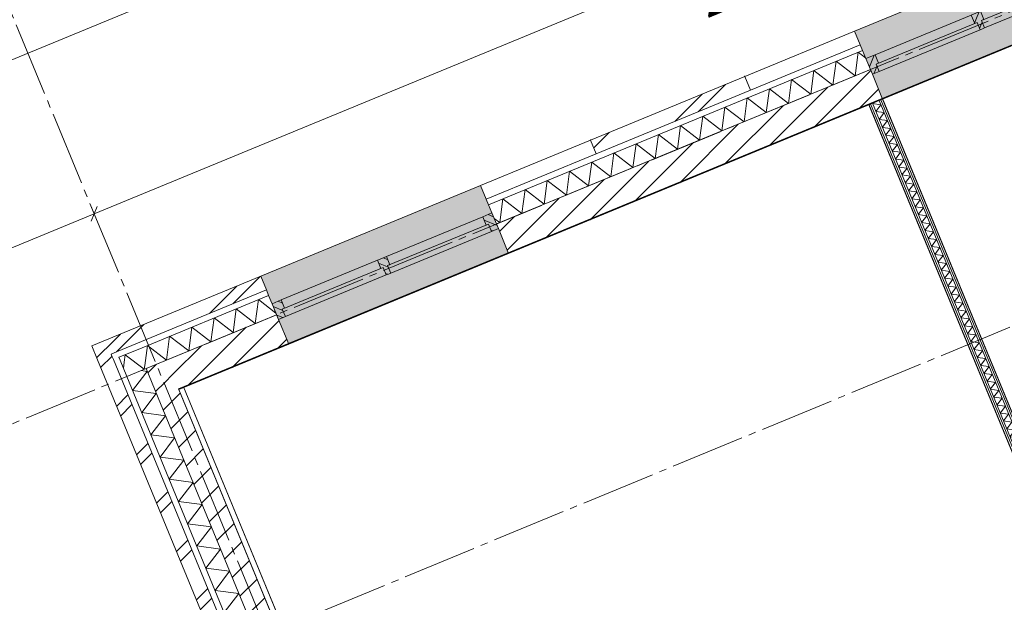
# Model space of a CAD drawing. Header units: millimetres. Extents: x -76965 to -69, y -21129 to 30747.
# Tile 12 of 65: x -40443 to -33820, y 13677 to 17596. Entities that reach past the tile are written whole.
import ezdxf
from ezdxf.enums import TextEntityAlignment as Align

# ---------------------------------------------------------------- set-up
doc = ezdxf.new("R2010")
doc.units = ezdxf.units.MM
doc.header["$MEASUREMENT"] = 0
doc.linetypes.add('B0204', pattern=[650, 500, -50, 50, -50])
for name, color, linetype in [('007 Stramien', 7, 'Continuous'), ('021 Buitenwanden', 7, 'Continuous'), ('021 Buitenwanden 2D arcering', 7, 'Continuous'), ('021 Buitenwanden Afdek-arcering', 7, 'Continuous'), ('021 Buitenwanden Doorsnede-arcering', 7, 'Continuous'), ('021 Buitenwanden Laagscheidingslijnen', 7, 'Continuous'), ('021 Buitenwanden Ramen', 7, 'Continuous'), ('022 Binnenwanden', 7, 'Continuous'), ('022 Binnenwanden Doorsnede-arcering', 7, 'Continuous'), ('022 Binnenwanden Laagscheidingslijnen', 7, 'Continuous'), ('023 Dekvloer', 7, 'Continuous'), ('102 Teksten ruimten _ Zones', 7, 'Continuous'), ('102 Teksten ruimten _ Zones Zone omranding', 7, 'Continuous'), ('102 Teksten ruimten _ Zones Zone tekst', 7, 'Continuous'), ('160 Presentatie_Aankleding 2D', 7, 'Continuous')]:
    doc.layers.add(name, color=color, linetype=linetype)
doc.styles.add('GENERATED_STYLE_1', font='txt')
doc.dimstyles.new('GENERATED_STYLE__1', dxfattribs={"dimtxt": 300, "dimasz": 71.25, "dimexe": 0.18, "dimexo": 0, "dimgap": 0.09, "dimtad": 1, "dimdec": 0, "dimzin": 0, "dimdsep": 46, "dimtxsty": 'GENERATED_STYLE_1', "dimblk": 'ARROWHEAD_6', "dimblk1": 'ARROWHEAD_6', "dimblk2": 'ARROWHEAD_6', "dimcen": 0.09, "dimclrd": 1, "dimclre": 1, "dimclrt": 2, "dimadec": 1, "dimazin": 0, "dimtfac": 1, "dimtdec": 4, "dimtmove": 0, "dimatfit": 3, "dimfxl": 1, "dimtolj": 1, "dimtzin": 0, "dimarcsym": 0})
pattern_1 = [(45, (0, 0), (-229.8097, 229.8097), []), (45, (-45.96, 45.96), (-229.8097, 229.8097), [])]
pattern_2 = [(45, (0, 0), (-88.38835, 88.38835), [])]
pattern_3 = [(45, (0, 0), (-31.8198, 31.8198), [])]

# ---------------------------------------------------------------- blocks, each defined once
blk = doc.blocks.new('Slab_1_1', base_point=(-10606, 26983.7))
at = {"layer": '023 Dekvloer', "color": 1, "linetype": 'Continuous', "lineweight": 0, "flags": 128}
blk.add_lwpolyline([(-10606, 26983.7), (-2608.4, 7603), (-9251, 4861.9), (-10627.1, 8196.6), (-13650.8, 6948.9), (-12274.7, 3614.1), (-25533.1, -1857.1), (-27381.9, -2620), (-32131.1, 8888.6), (-42920.5, 4436.2), (-45419.9, 10493), (-38625.6, 13296.7), (-39374.7, 15112)], close=True, dxfattribs=at)
blk = doc.blocks.new('Lokaal 13_ 1.5_8_1', base_point=(-29162.7, 15352.4))
at = {"layer": '102 Teksten ruimten _ Zones Zone omranding', "color": 2, "linetype": 'Continuous', "lineweight": 0}
for p, q in [((-26967.6, 20231.9), (-34640, 17065.8)), ((-34640, 17065.8), (-32122.4, 10964.8))]:
    blk.add_line(p, q, dxfattribs=at)
at = {"layer": '102 Teksten ruimten _ Zones Zone tekst', "color": 2, "lineweight": 0, "style": 'GENERATED_STYLE_1'}
for tag, height, p in [('ROOM_LSIZE', 150, (-28583, 15854.9)), ('ROOM_NAME', 250, (-28433.2, 15468.9)), ('ROOM_NUMBER', 150, (-28343.2, 15273.8))]:
    blk.add_attdef(tag, text='', height=height, rotation=202.42397, dxfattribs=at).set_placement(p, align=Align.TOP_LEFT)
blk = doc.blocks.new('directie_1.4_9_1', base_point=(-35816.8, 12661.1))
at = {"layer": '102 Teksten ruimten _ Zones Zone omranding', "color": 2, "linetype": 'Continuous', "lineweight": 0}
for p, q in [((-34732.5, 17027.6), (-39341.4, 15125.7)), ((-32214.8, 10926.7), (-34732.5, 17027.6)), ((-39341.4, 15125.7), (-36823.8, 9024.8))]:
    blk.add_line(p, q, dxfattribs=at)
at = {"layer": '102 Teksten ruimten _ Zones Zone tekst', "color": 2, "lineweight": 0, "style": 'GENERATED_STYLE_1'}
for tag, height, p in [('ROOM_AREA', 150, (-35412.5, 13091.2)), ('ROOM_NAME', 250, (-35262.6, 12705.2)), ('ROOM_NUMBER', 150, (-35172.7, 12510.1))]:
    blk.add_attdef(tag, text='', height=height, rotation=202.42397, dxfattribs=at).set_placement(p, align=Align.TOP_LEFT)
blk = doc.blocks.new('*X36')
at = {"layer": '021 Buitenwanden Doorsnede-arcering', "color": 250, "linetype": 'Continuous', "lineweight": 0, "true_color": 0x3f3f3f}
blk.add_line((-39740.5, 15291.9), (-39745.9, 15251.1), dxfattribs=at)
blk = doc.blocks.new('*X37')
at = {"layer": '021 Buitenwanden Doorsnede-arcering', "color": 250, "linetype": 'Continuous', "lineweight": 0, "true_color": 0x3f3f3f}
for p, q in [((-39684.5, 15102.5), (-39594.8, 15219.1)), ((-39684.5, 15102.5), (-39524.3, 15081.1)), ((-39622.9, 14953), (-39524.3, 15081.1)), ((-39622.9, 14953), (-39462.6, 14931.7)), ((-39561.2, 14803.6), (-39462.6, 14931.7)), ((-39561.2, 14803.6), (-39401, 14782.3)), ((-39499.5, 14654.2), (-39401, 14782.3)), ((-39499.5, 14654.2), (-39339.3, 14632.8)), ((-39437.9, 14504.7), (-39339.3, 14632.8)), ((-39437.9, 14504.7), (-39277.6, 14483.4)), ((-39376.2, 14355.3), (-39277.6, 14483.4)), ((-39376.2, 14355.3), (-39216, 14334)), ((-39314.5, 14205.8), (-39216, 14334)), ((-39314.5, 14205.8), (-39154.3, 14184.5)), ((-39252.9, 14056.4), (-39154.3, 14184.5)), ((-39252.9, 14056.4), (-39092.6, 14035.1)), ((-39191.2, 13907), (-39092.6, 14035.1)), ((-39191.2, 13907), (-39031, 13885.7)), ((-39129.5, 13757.5), (-39031, 13885.7)), ((-39129.5, 13757.5), (-38969.3, 13736.2)), ((-39067.9, 13608.1), (-38969.3, 13736.2)), ((-39067.9, 13608.1), (-38907.6, 13586.8)), ((-38934.1, 13552.4), (-38907.6, 13586.8))]:
    blk.add_line(p, q, dxfattribs=at)
blk = doc.blocks.new('*X38')
at = {"layer": '021 Buitenwanden Doorsnede-arcering', "color": 250, "linetype": 'Continuous', "lineweight": 0, "true_color": 0x3f3f3f}
for p, q in [((-38990.6, 13479), (-38934.1, 13552.4)), ((-38929.6, 13448.5), (-38846, 13437.4)), ((-38846, 13437.3), (-38846, 13437.4))]:
    blk.add_line(p, q, dxfattribs=at)
blk = doc.blocks.new('Wall_8_1', base_point=(-38625.6, 13296.7))
at = {"layer": '021 Buitenwanden Doorsnede-arcering', "linetype": 'Continuous', "lineweight": 0, "true_color": 0x000000}
h = blk.add_hatch(dxfattribs=at)
h.set_pattern_fill('145_Baksteen_0001', color=18, style=0, pattern_type=2)
h.set_pattern_definition(pattern_1)
h.paths.add_polyline_path([(-39840.6, 15341.9), (-39959.2, 15401.1), (-39921.1, 15308.7)])
h = blk.add_hatch(dxfattribs=at)
h.set_pattern_fill('145_Baksteen_0001', color=18, style=0, pattern_type=2)
h.set_pattern_definition(pattern_1)
h.paths.add_polyline_path([(-39119.1, 13627.5), (-39823, 15333.1), (-39840.6, 15341.9), (-39921.1, 15308.7), (-39211.6, 13589.3)])
h = blk.add_hatch(dxfattribs=at)
h.set_pattern_fill('130_Kalkzandsteen_0001', color=18, style=0, pattern_type=2)
h.set_pattern_definition(pattern_2)
h.paths.add_polyline_path([(-39373.3, 15108.5), (-39577.7, 15210.6), (-39512, 15051.3)])
h = blk.add_hatch(dxfattribs=at)
h.set_pattern_fill('130_Kalkzandsteen_0001', color=18, style=0, pattern_type=2)
h.set_pattern_definition(pattern_2)
h.paths.add_polyline_path([(-38707.3, 13494.5), (-39373.3, 15108.5), (-39512, 15051.3), (-38845.9, 13437.3)])
h = blk.add_hatch(dxfattribs=at)
h.set_pattern_fill('145_Baksteen_0001', color=18, style=0, pattern_type=2)
h.set_pattern_definition(pattern_1)
h.paths.add_polyline_path([(-39081, 13535), (-39119.1, 13627.5), (-39211.6, 13589.3), (-39093, 13530.1)])
h = blk.add_hatch(dxfattribs=at)
h.set_pattern_fill('130_Kalkzandsteen_0001', color=18, style=0, pattern_type=2)
h.set_pattern_definition(pattern_2)
h.paths.add_polyline_path([(-38625.6, 13296.7), (-38707.3, 13494.5), (-38845.9, 13437.3), (-38830, 13398.8)])
h = blk.add_hatch(dxfattribs=at)
h.set_pattern_fill('130_Kalkzandsteen_0001', color=18, style=0, pattern_type=2)
h.set_pattern_definition(pattern_2)
h.paths.add_polyline_path([(-38879.5, 13423.5), (-38830, 13398.8), (-38845.9, 13437.3)])
at = {"layer": '021 Buitenwanden', "color": 3, "linetype": 'Continuous', "lineweight": 0, "flags": 128}
for points in [[(-39959.2, 15401.1), (-39921.1, 15308.7)], [(-39921.1, 15308.7), (-39211.6, 13589.3)]]:
    blk.add_lwpolyline(points, dxfattribs=at)
at = {"layer": '021 Buitenwanden', "color": 2, "linetype": 'Continuous', "lineweight": 0, "flags": 128}
for points in [[(-38707.3, 13494.5), (-39373.3, 15108.5)], [(-38625.6, 13296.7), (-38707.3, 13494.5)]]:
    blk.add_lwpolyline(points, dxfattribs=at)
at = {"layer": '021 Buitenwanden Laagscheidingslijnen', "color": 3, "linetype": 'Continuous', "lineweight": 0}
for p, q in [((-39823, 15333.1), (-39813.4, 15309.9)), ((-39813.4, 15309.9), (-39081, 13535)), ((-39081, 13535), (-39093, 13530.1))]:
    blk.add_line(p, q, dxfattribs=at)
at = {"layer": '021 Buitenwanden Laagscheidingslijnen', "color": 1, "linetype": 'Continuous', "lineweight": 0}
for p, q in [((-39768.5, 15305.8), (-39723, 15195.7)), ((-39723, 15195.7), (-39028.8, 13513.3)), ((-39028.8, 13513.3), (-39045.5, 13506.4))]:
    blk.add_line(p, q, dxfattribs=at)
at = {"layer": '021 Buitenwanden Laagscheidingslijnen', "color": 2, "linetype": 'Continuous', "lineweight": 0}
for p, q in [((-39577.7, 15210.6), (-39512, 15051.3)), ((-39512, 15051.3), (-38845.9, 13437.3)), ((-38845.9, 13437.3), (-38879.5, 13423.5))]:
    blk.add_line(p, q, dxfattribs=at)
at = {"layer": '021 Buitenwanden', "color": 1, "lineweight": 0}
for name in ['*X36', '*X37', '*X38']:
    blk.add_blockref(name, (0, 0), dxfattribs=at)
blk = doc.blocks.new('*X61')
at = {"layer": '022 Binnenwanden Doorsnede-arcering', "color": 250, "linetype": 'Continuous', "lineweight": 0, "true_color": 0x3f3f3f}
for p, q in [((-34707, 17031.6), (-34704.2, 17035.3)), ((-34707, 17031.6), (-34649.8, 17023.9)), ((-34685, 16978.2), (-34649.8, 17023.9)), ((-34685, 16978.2), (-34627.8, 16970.6)), ((-34663, 16924.8), (-34627.8, 16970.6)), ((-34663, 16924.8), (-34605.8, 16917.2)), ((-34641, 16871.4), (-34605.8, 16917.2)), ((-34641, 16871.4), (-34583.7, 16863.8)), ((-34618.9, 16818.1), (-34583.7, 16863.8)), ((-34618.9, 16818.1), (-34561.7, 16810.5)), ((-34596.9, 16764.7), (-34561.7, 16810.5)), ((-34596.9, 16764.7), (-34539.7, 16757.1)), ((-34574.9, 16711.3), (-34539.7, 16757.1)), ((-34574.9, 16711.3), (-34517.7, 16703.7)), ((-34552.9, 16658), (-34517.7, 16703.7)), ((-34552.9, 16658), (-34495.6, 16650.4)), ((-34530.8, 16604.6), (-34495.6, 16650.4)), ((-34530.8, 16604.6), (-34473.6, 16597)), ((-34508.8, 16551.2), (-34473.6, 16597)), ((-34508.8, 16551.2), (-34451.6, 16543.6)), ((-34486.8, 16497.9), (-34451.6, 16543.6)), ((-34486.8, 16497.9), (-34429.6, 16490.2)), ((-34464.8, 16444.5), (-34429.6, 16490.2)), ((-34464.8, 16444.5), (-34407.5, 16436.9)), ((-34442.8, 16391.1), (-34407.5, 16436.9)), ((-34442.8, 16391.1), (-34385.5, 16383.5)), ((-34420.7, 16337.7), (-34385.5, 16383.5)), ((-34420.7, 16337.7), (-34363.5, 16330.1)), ((-34398.7, 16284.4), (-34363.5, 16330.1)), ((-34398.7, 16284.4), (-34341.5, 16276.8)), ((-34376.7, 16231), (-34341.5, 16276.8)), ((-34376.7, 16231), (-34319.4, 16223.4)), ((-34354.7, 16177.6), (-34319.4, 16223.4)), ((-34354.7, 16177.6), (-34297.4, 16170)), ((-34332.6, 16124.3), (-34297.4, 16170)), ((-34332.6, 16124.3), (-34275.4, 16116.7)), ((-34310.6, 16070.9), (-34275.4, 16116.7)), ((-34310.6, 16070.9), (-34253.4, 16063.3)), ((-34288.6, 16017.5), (-34253.4, 16063.3)), ((-34288.6, 16017.5), (-34231.4, 16009.9)), ((-34266.6, 15964.2), (-34231.4, 16009.9)), ((-34266.6, 15964.2), (-34209.3, 15956.6)), ((-34244.5, 15910.8), (-34209.3, 15956.6)), ((-34244.5, 15910.8), (-34187.3, 15903.2)), ((-34222.5, 15857.4), (-34187.3, 15903.2)), ((-34222.5, 15857.4), (-34165.3, 15849.8)), ((-34200.5, 15804.1), (-34165.3, 15849.8)), ((-34200.5, 15804.1), (-34143.3, 15796.4)), ((-34178.5, 15750.7), (-34143.3, 15796.4)), ((-34178.5, 15750.7), (-34121.2, 15743.1)), ((-34156.4, 15697.3), (-34121.2, 15743.1)), ((-34156.4, 15697.3), (-34099.2, 15689.7)), ((-34134.4, 15643.9), (-34099.2, 15689.7)), ((-34134.4, 15643.9), (-34077.2, 15636.3)), ((-34112.4, 15590.6), (-34077.2, 15636.3)), ((-34112.4, 15590.6), (-34055.2, 15583)), ((-34090.4, 15537.2), (-34055.2, 15583)), ((-34090.4, 15537.2), (-34033.1, 15529.6)), ((-34068.4, 15483.8), (-34033.1, 15529.6)), ((-34068.4, 15483.8), (-34011.1, 15476.2)), ((-34046.3, 15430.5), (-34011.1, 15476.2)), ((-34046.3, 15430.5), (-33989.1, 15422.9)), ((-34024.3, 15377.1), (-33989.1, 15422.9)), ((-34024.3, 15377.1), (-33967.1, 15369.5)), ((-34002.3, 15323.7), (-33967.1, 15369.5)), ((-34002.3, 15323.7), (-33945.1, 15316.1)), ((-33980.3, 15270.4), (-33945.1, 15316.1)), ((-33980.3, 15270.4), (-33923, 15262.7)), ((-33958.2, 15217), (-33923, 15262.7)), ((-33958.2, 15217), (-33901, 15209.4)), ((-33936.2, 15163.6), (-33901, 15209.4)), ((-33936.2, 15163.6), (-33879, 15156)), ((-33914.2, 15110.3), (-33879, 15156)), ((-33914.2, 15110.3), (-33857, 15102.6)), ((-33892.2, 15056.9), (-33857, 15102.6)), ((-33892.2, 15056.9), (-33834.9, 15049.3)), ((-33870.1, 15003.5), (-33834.9, 15049.3)), ((-33870.1, 15003.5), (-33812.9, 14995.9)), ((-33848.1, 14950.1), (-33812.9, 14995.9)), ((-33848.1, 14950.1), (-33790.9, 14942.5)), ((-33826.1, 14896.8), (-33790.9, 14942.5)), ((-33826.1, 14896.8), (-33768.9, 14889.2)), ((-33804.1, 14843.4), (-33768.9, 14889.2)), ((-33804.1, 14843.4), (-33746.8, 14835.8)), ((-33782, 14790), (-33746.8, 14835.8)), ((-33782, 14790), (-33724.8, 14782.4)), ((-33760, 14736.7), (-33724.8, 14782.4)), ((-33760, 14736.7), (-33702.8, 14729.1)), ((-33738, 14683.3), (-33702.8, 14729.1)), ((-33738, 14683.3), (-33680.8, 14675.7)), ((-33716, 14629.9), (-33680.8, 14675.7)), ((-33716, 14629.9), (-33658.7, 14622.3)), ((-33694, 14576.6), (-33658.7, 14622.3)), ((-33694, 14576.6), (-33636.7, 14568.9)), ((-33671.9, 14523.2), (-33636.7, 14568.9)), ((-33671.9, 14523.2), (-33614.7, 14515.6)), ((-33649.9, 14469.8), (-33614.7, 14515.6)), ((-33649.9, 14469.8), (-33592.7, 14462.2)), ((-33627.9, 14416.4), (-33592.7, 14462.2)), ((-33627.9, 14416.4), (-33570.7, 14408.8)), ((-33605.9, 14363.1), (-33570.7, 14408.8)), ((-33605.9, 14363.1), (-33548.6, 14355.5)), ((-33583.8, 14309.7), (-33548.6, 14355.5)), ((-33583.8, 14309.7), (-33526.6, 14302.1)), ((-33561.8, 14256.3), (-33526.6, 14302.1)), ((-33561.8, 14256.3), (-33504.6, 14248.7)), ((-33539.8, 14203), (-33504.6, 14248.7)), ((-33539.8, 14203), (-33482.6, 14195.4)), ((-33517.8, 14149.6), (-33482.6, 14195.4)), ((-33517.8, 14149.6), (-33460.5, 14142)), ((-33495.7, 14096.2), (-33460.5, 14142)), ((-33495.7, 14096.2), (-33438.5, 14088.6)), ((-33473.7, 14042.9), (-33438.5, 14088.6)), ((-33473.7, 14042.9), (-33416.5, 14035.2)), ((-33451.7, 13989.5), (-33416.5, 14035.2)), ((-33451.7, 13989.5), (-33394.5, 13981.9)), ((-33429.7, 13936.1), (-33394.5, 13981.9)), ((-33429.7, 13936.1), (-33372.4, 13928.5)), ((-33407.6, 13882.8), (-33372.4, 13928.5)), ((-33407.6, 13882.8), (-33350.4, 13875.1)), ((-33385.6, 13829.4), (-33350.4, 13875.1)), ((-33385.6, 13829.4), (-33328.4, 13821.8)), ((-33363.6, 13776), (-33328.4, 13821.8)), ((-33363.6, 13776), (-33306.4, 13768.4)), ((-33341.6, 13722.6), (-33306.4, 13768.4)), ((-33341.6, 13722.6), (-33284.3, 13715)), ((-33319.6, 13669.3), (-33284.3, 13715)), ((-33319.6, 13669.3), (-33262.3, 13661.7)), ((-33297.5, 13615.9), (-33262.3, 13661.7)), ((-33297.5, 13615.9), (-33240.3, 13608.3)), ((-33275.5, 13562.5), (-33240.3, 13608.3)), ((-33275.5, 13562.5), (-33218.3, 13554.9)), ((-33253.5, 13509.2), (-33218.3, 13554.9)), ((-33253.5, 13509.2), (-33196.3, 13501.6)), ((-33231.5, 13455.8), (-33196.3, 13501.6)), ((-33231.5, 13455.8), (-33174.2, 13448.2)), ((-33209.4, 13402.4), (-33174.2, 13448.2)), ((-33209.4, 13402.4), (-33152.2, 13394.8)), ((-33187.4, 13349.1), (-33152.2, 13394.8)), ((-33187.4, 13349.1), (-33130.2, 13341.4)), ((-33165.4, 13295.7), (-33130.2, 13341.4)), ((-33165.4, 13295.7), (-33108.2, 13288.1)), ((-33143.4, 13242.3), (-33108.2, 13288.1)), ((-33143.4, 13242.3), (-33086.1, 13234.7)), ((-33121.3, 13188.9), (-33086.1, 13234.7)), ((-33121.3, 13188.9), (-33064.1, 13181.3)), ((-33099.3, 13135.6), (-33064.1, 13181.3)), ((-33099.3, 13135.6), (-33042.1, 13128)), ((-33077.3, 13082.2), (-33042.1, 13128)), ((-33077.3, 13082.2), (-33020.1, 13074.6)), ((-33055.3, 13028.8), (-33020.1, 13074.6)), ((-33055.3, 13028.8), (-32998, 13021.2)), ((-33033.2, 12975.5), (-32998, 13021.2)), ((-33033.2, 12975.5), (-32976, 12967.9)), ((-33011.2, 12922.1), (-32976, 12967.9)), ((-33011.2, 12922.1), (-32954, 12914.5)), ((-32989.2, 12868.7), (-32954, 12914.5)), ((-32989.2, 12868.7), (-32932, 12861.1)), ((-32967.2, 12815.4), (-32932, 12861.1)), ((-32967.2, 12815.4), (-32909.9, 12807.8)), ((-32945.2, 12762), (-32909.9, 12807.8)), ((-32945.2, 12762), (-32887.9, 12754.4)), ((-32923.1, 12708.6), (-32887.9, 12754.4)), ((-32923.1, 12708.6), (-32865.9, 12701)), ((-32901.1, 12655.3), (-32865.9, 12701)), ((-32901.1, 12655.3), (-32843.9, 12647.6)), ((-32879.1, 12601.9), (-32843.9, 12647.6)), ((-32879.1, 12601.9), (-32821.9, 12594.3)), ((-32857.1, 12548.5), (-32821.9, 12594.3)), ((-32857.1, 12548.5), (-32799.8, 12540.9)), ((-32835, 12495.1), (-32799.8, 12540.9)), ((-32835, 12495.1), (-32777.8, 12487.5)), ((-32813, 12441.8), (-32777.8, 12487.5)), ((-32813, 12441.8), (-32755.8, 12434.2)), ((-32791, 12388.4), (-32755.8, 12434.2)), ((-32791, 12388.4), (-32733.8, 12380.8)), ((-32769, 12335), (-32733.8, 12380.8)), ((-32769, 12335), (-32711.7, 12327.4)), ((-32746.9, 12281.7), (-32711.7, 12327.4)), ((-32746.9, 12281.7), (-32689.7, 12274.1)), ((-32724.9, 12228.3), (-32689.7, 12274.1)), ((-32724.9, 12228.3), (-32667.7, 12220.7)), ((-32702.9, 12174.9), (-32667.7, 12220.7)), ((-32702.9, 12174.9), (-32645.7, 12167.3)), ((-32680.9, 12121.6), (-32645.7, 12167.3)), ((-32680.9, 12121.6), (-32623.6, 12113.9)), ((-32658.9, 12068.2), (-32623.6, 12113.9)), ((-32658.9, 12068.2), (-32601.6, 12060.6)), ((-32636.8, 12014.8), (-32601.6, 12060.6)), ((-32636.8, 12014.8), (-32579.6, 12007.2)), ((-32614.8, 11961.5), (-32579.6, 12007.2)), ((-32614.8, 11961.5), (-32557.6, 11953.8)), ((-32592.8, 11908.1), (-32557.6, 11953.8)), ((-32592.8, 11908.1), (-32535.6, 11900.5)), ((-32570.8, 11854.7), (-32535.6, 11900.5)), ((-32570.8, 11854.7), (-32513.5, 11847.1)), ((-32548.7, 11801.3), (-32513.5, 11847.1)), ((-32548.7, 11801.3), (-32491.5, 11793.7)), ((-32526.7, 11748), (-32491.5, 11793.7)), ((-32526.7, 11748), (-32469.5, 11740.4)), ((-32504.7, 11694.6), (-32469.5, 11740.4)), ((-32504.7, 11694.6), (-32447.5, 11687)), ((-32482.7, 11641.2), (-32447.5, 11687)), ((-32482.7, 11641.2), (-32425.4, 11633.6)), ((-32460.6, 11587.9), (-32425.4, 11633.6)), ((-32460.6, 11587.9), (-32403.4, 11580.3)), ((-32438.6, 11534.5), (-32403.4, 11580.3)), ((-32438.6, 11534.5), (-32381.4, 11526.9)), ((-32416.6, 11481.1), (-32381.4, 11526.9)), ((-32416.6, 11481.1), (-32359.4, 11473.5)), ((-32394.6, 11427.8), (-32359.4, 11473.5)), ((-32394.6, 11427.8), (-32337.3, 11420.1)), ((-32372.5, 11374.4), (-32337.3, 11420.1)), ((-32372.5, 11374.4), (-32315.3, 11366.8)), ((-32350.5, 11321), (-32315.3, 11366.8)), ((-32350.5, 11321), (-32293.3, 11313.4)), ((-32328.5, 11267.6), (-32293.3, 11313.4)), ((-32328.5, 11267.6), (-32271.3, 11260)), ((-32306.5, 11214.3), (-32271.3, 11260)), ((-32306.5, 11214.3), (-32249.2, 11206.7)), ((-32284.5, 11160.9), (-32249.2, 11206.7)), ((-32284.5, 11160.9), (-32227.2, 11153.3)), ((-32262.4, 11107.5), (-32227.2, 11153.3)), ((-32262.4, 11107.5), (-32205.2, 11099.9)), ((-32240.4, 11054.2), (-32205.2, 11099.9)), ((-32240.4, 11054.2), (-32183.2, 11046.6)), ((-32218.4, 11000.8), (-32183.2, 11046.6)), ((-32218.4, 11000.8), (-32161.2, 10993.2)), ((-32196.4, 10947.4), (-32161.2, 10993.2)), ((-32196.4, 10947.4), (-32172.3, 10944.2))]:
    blk.add_line(p, q, dxfattribs=at)
blk = doc.blocks.new('Wall_10_1', base_point=(-32122.4, 10964.8))
at = {"layer": '022 Binnenwanden', "color": 1, "linetype": 'Continuous', "lineweight": 0, "flags": 128}
for points in [[(-34731, 17024.2), (-34719.5, 17028.9)], [(-34731, 17024.2), (-32214.8, 10926.7)], [(-34719.5, 17028.9), (-34707.9, 17033.7)], [(-34707.9, 17033.7), (-34661.7, 17052.8)], [(-34661.7, 17052.8), (-34650.1, 17057.6)], [(-34650.1, 17057.6), (-34638.6, 17062.3)], [(-32122.4, 10964.8), (-34638.6, 17062.3)]]:
    blk.add_lwpolyline(points, dxfattribs=at)
at = {"layer": '022 Binnenwanden Laagscheidingslijnen', "color": 9, "linetype": 'Continuous', "lineweight": 0}
for p, q in [((-34719.5, 17028.9), (-32203.3, 10931.4)), ((-34707.9, 17033.7), (-32191.7, 10936.2)), ((-32145.5, 10955.3), (-34661.7, 17052.8)), ((-32134, 10960.1), (-34650.1, 17057.6))]:
    blk.add_line(p, q, dxfattribs=at)
at = {"layer": '022 Binnenwanden', "color": 1, "lineweight": 0}
blk.add_blockref('*X61', (0, 0), dxfattribs=at)
blk = doc.blocks.new('*D150')
at = {"layer": '160 Presentatie_Aankleding 2D', "color": 1, "linetype": 'Continuous', "lineweight": 0}
for p, q in [((-39941.8, 16289.4), (-30978, 19988.4)), ((-39914.9, 16224.4), (-39968.6, 16354.4)), ((-39921.4, 16338.4), (-39962.1, 16240.4)), ((-47567.9, 13142.4), (-39941.8, 16289.4)), ((-47541.1, 13077.4), (-47594.8, 13207.4)), ((-47547.6, 13191.4), (-47588.3, 13093.4)), ((-56257.2, 9556.7), (-47567.9, 13142.4))]:
    blk.add_line(p, q, dxfattribs=at)
at = {"layer": '160 Presentatie_Aankleding 2D', "color": 2, "lineweight": 0, "insert": (-43257.8, 14856.1), "char_height": 300, "attachment_point": 7, "rotation": 202.42397, "style": 'GENERATED_STYLE_1'}
blk.add_mtext('\\A1;{\\fArial|b0|i0|c0|p38;8.250}', dxfattribs=at)
blk = doc.blocks.new('ARROWHEAD_6')
at = {"color": 0, "linetype": 'Continuous', "lineweight": 0}
for p, q in [((0, 0), (-1, 0)), ((-0.5, -0.5), (0.5, 0.5))]:
    blk.add_line(p, q, dxfattribs=at)
blk = doc.blocks.new('*D151')
at = {"layer": '160 Presentatie_Aankleding 2D', "color": 1, "linetype": 'Continuous', "lineweight": 0}
for p, q in [((-30957.6, 20037.4), (-30998.3, 19939.4)), ((-39941.8, 16289.4), (-30978, 19988.4)), ((-39921.4, 16338.4), (-39962.1, 16240.4))]:
    blk.add_line(p, q, dxfattribs=at)
at = {"layer": '160 Presentatie_Aankleding 2D', "color": 2, "lineweight": 0, "insert": (-34962.8, 18279.1), "char_height": 300, "attachment_point": 7, "rotation": 202.42397, "style": 'GENERATED_STYLE_1'}
blk.add_mtext('\\A1;{\\fArial|b0|i0|c0|p38;9.697}', dxfattribs=at)
blk = doc.blocks.new('*D152')
at = {"layer": '160 Presentatie_Aankleding 2D', "color": 1, "linetype": 'Continuous', "lineweight": 0}
for p, q in [((-30978, 19988.4), (-23381.4, 23123.2)), ((-23361, 23172.2), (-23401.7, 23074.2)), ((-30951.2, 19923.4), (-31004.8, 20053.4)), ((-30957.6, 20037.4), (-30998.3, 19939.4)), ((-39941.8, 16289.4), (-30978, 19988.4))]:
    blk.add_line(p, q, dxfattribs=at)
at = {"layer": '160 Presentatie_Aankleding 2D', "color": 2, "lineweight": 0, "insert": (-26682.7, 21696), "char_height": 300, "attachment_point": 7, "rotation": 202.42397, "style": 'GENERATED_STYLE_1'}
blk.add_mtext('\\A1;{\\fArial|b0|i0|c0|p38;8.218}', dxfattribs=at)
blk = doc.blocks.new('*D156')
at = {"layer": '160 Presentatie_Aankleding 2D', "color": 1, "linetype": 'Continuous', "lineweight": 0}
for p, q in [((-11379, 29418.1), (-11325.4, 29288.1)), ((-11352.2, 29353.1), (-74279.8, 3385.4)), ((-11372.6, 29304.1), (-11331.9, 29402)), ((-11300.2, 29374.5), (-11352.2, 29353.1)), ((-74306.7, 3450.4), (-74253, 3320.4)), ((-74279.8, 3385.4), (-74331.8, 3363.9)), ((-74259.5, 3434.3), (-74300.2, 3336.4))]:
    blk.add_line(p, q, dxfattribs=at)
at = {"layer": '160 Presentatie_Aankleding 2D', "color": 2, "lineweight": 0, "insert": (-42213.8, 16552.8), "char_height": 300, "attachment_point": 7, "rotation": 202.42397, "style": 'GENERATED_STYLE_1'}
blk.add_mtext('\\A1;{\\fArial|b0|i0|c0|p38;68.075}', dxfattribs=at)
blk = doc.blocks.new('*X182')
at = {"layer": '021 Buitenwanden Doorsnede-arcering', "color": 250, "linetype": 'Continuous', "lineweight": 0, "true_color": 0x3f3f3f}
for p, q in [((-38837.1, 15712.7), (-38858.4, 15552.5)), ((-38837.1, 15712.7), (-38720, 15622.7)), ((-38986.5, 15651.1), (-39007.8, 15490.8)), ((-38986.5, 15651.1), (-38858.4, 15552.5)), ((-39136, 15589.4), (-39157.3, 15429.2)), ((-39136, 15589.4), (-39007.8, 15490.8)), ((-39285.4, 15527.7), (-39306.7, 15367.5)), ((-39285.4, 15527.7), (-39157.3, 15429.2)), ((-39434.8, 15466.1), (-39456.1, 15305.8)), ((-39434.8, 15466.1), (-39306.7, 15367.5)), ((-39584.3, 15404.4), (-39602.2, 15269.8)), ((-39584.3, 15404.4), (-39456.1, 15305.8))]:
    blk.add_line(p, q, dxfattribs=at)
blk = doc.blocks.new('*X183')
at = {"layer": '021 Buitenwanden Doorsnede-arcering', "color": 250, "linetype": 'Continuous', "lineweight": 0, "true_color": 0x3f3f3f}
for p, q in [((-34802.4, 17377.7), (-34823.7, 17217.5)), ((-34802.4, 17377.7), (-34753.1, 17339.8)), ((-34951.8, 17316), (-34973.1, 17155.8)), ((-34951.8, 17316), (-34823.7, 17217.5)), ((-35101.2, 17254.4), (-35122.5, 17094.1)), ((-35101.2, 17254.4), (-34973.1, 17155.8)), ((-35250.7, 17192.7), (-35272, 17032.5)), ((-35250.7, 17192.7), (-35122.5, 17094.1)), ((-35400.1, 17131), (-35421.4, 16970.8)), ((-35400.1, 17131), (-35272, 17032.5)), ((-35549.5, 17069.4), (-35570.8, 16909.1)), ((-35549.5, 17069.4), (-35421.4, 16970.8)), ((-35699, 17007.7), (-35720.3, 16847.5)), ((-35699, 17007.7), (-35570.8, 16909.1)), ((-35848.4, 16946), (-35869.7, 16785.8)), ((-35848.4, 16946), (-35720.3, 16847.5)), ((-35997.8, 16884.4), (-36019.1, 16724.1)), ((-35997.8, 16884.4), (-35869.7, 16785.8)), ((-36296.7, 16761), (-36318, 16600.8)), ((-36296.7, 16761), (-36168.6, 16662.5)), ((-36147.3, 16822.7), (-36168.6, 16662.5)), ((-36147.3, 16822.7), (-36019.1, 16724.1)), ((-36446.1, 16699.4), (-36467.4, 16539.1)), ((-36446.1, 16699.4), (-36318, 16600.8)), ((-36595.6, 16637.7), (-36616.9, 16477.5)), ((-36595.6, 16637.7), (-36467.4, 16539.1)), ((-36745, 16576), (-36766.3, 16415.8)), ((-36745, 16576), (-36616.9, 16477.5)), ((-36894.4, 16514.4), (-36915.7, 16354.1)), ((-36894.4, 16514.4), (-36766.3, 16415.8)), ((-37043.9, 16452.7), (-37065.2, 16292.5)), ((-37043.9, 16452.7), (-36915.7, 16354.1)), ((-37193.3, 16391.1), (-37214.6, 16230.8)), ((-37193.3, 16391.1), (-37065.2, 16292.5)), ((-37252, 16259.5), (-37214.6, 16230.8))]:
    blk.add_line(p, q, dxfattribs=at)
blk = doc.blocks.new('*X191')
at = {"layer": '021 Buitenwanden Doorsnede-arcering', "color": 250, "linetype": 'Continuous', "lineweight": 0, "true_color": 0x3f3f3f}
for p, q in [((-39733.7, 15342.7), (-39740.5, 15291.9)), ((-39733.7, 15342.7), (-39605.6, 15244.2)), ((-39602.2, 15269.8), (-39605.6, 15244.2))]:
    blk.add_line(p, q, dxfattribs=at)
blk = doc.blocks.new('*X192')
at = {"layer": '021 Buitenwanden Doorsnede-arcering', "color": 250, "linetype": 'Continuous', "lineweight": 0, "true_color": 0x3f3f3f}
for p in [(-39625.7, 15235.9), (-39594.8, 15219.1)]:
    blk.add_line(p, (-39585.9, 15230.6), dxfattribs=at)
blk = doc.blocks.new('R2e hout 17_3')
at = {"layer": '021 Buitenwanden 2D arcering', "linetype": 'Continuous', "lineweight": 0, "true_color": 0x000000}
h = blk.add_hatch(dxfattribs=at)
h.set_pattern_fill('310_Naaldhout__01__0001', color=18, style=0, pattern_type=2)
h.set_pattern_definition(pattern_3)
h.paths.add_polyline_path([(-800, 0), (-800, -114), (-733, -114), (-733, -54), (-750, -54), (-750, 0)])
h = blk.add_hatch(dxfattribs=at)
h.set_pattern_fill('310_Naaldhout__01__0001', color=18, style=0, pattern_type=2)
h.set_pattern_definition(pattern_3)
h.paths.add_polyline_path([(0, -114), (0, 0), (-16.5, 0), (-16.5, -54), (-33.5, -54), (-33.5, -114)])
h = blk.add_hatch(dxfattribs=at)
h.set_pattern_fill('310_Naaldhout__01__0001', color=18, style=0, pattern_type=2)
h.set_pattern_definition(pattern_3)
h.paths.add_polyline_path([(0, 0), (0, -114), (33.5, -114), (33.5, -54), (16.5, -54), (16.5, 0)])
h = blk.add_hatch(dxfattribs=at)
h.set_pattern_fill('310_Naaldhout__01__0001', color=18, style=0, pattern_type=2)
h.set_pattern_definition(pattern_3)
h.paths.add_polyline_path([(800, -114), (800, 0), (750, 0), (750, -54), (733, -54), (733, -114)])
at = {"layer": '021 Buitenwanden Ramen', "color": 1, "linetype": 'Continuous', "lineweight": 0}
for p, q in [((-800, 180), (800, 180)), ((-800, 0), (-750, 0)), ((-800, -114), (-800, 0)), ((-750, 0), (-750, -54)), ((-750, 0), (-16.5, 0)), ((-16.5, -54), (-16.5, 0)), ((-16.5, 0), (0, 0)), ((0, 0), (16.5, 0)), ((16.5, 0), (16.5, -54)), ((16.5, 0), (750, 0)), ((750, -54), (750, 0)), ((750, 0), (800, 0)), ((800, 0), (800, -114)), ((-750, -54), (-733, -54)), ((-750, -54), (-16.5, -54)), ((-750, -54), (-16.5, -54)), ((-733, -54), (-733, -114)), ((-33.5, -114), (-33.5, -54)), ((-33.5, -54), (-16.5, -54)), ((16.5, -54), (33.5, -54)), ((16.5, -54), (750, -54)), ((16.5, -54), (750, -54)), ((33.5, -54), (33.5, -114)), ((733, -114), (733, -54)), ((733, -54), (750, -54)), ((-733, -114), (-800, -114)), ((-33.5, -114), (-733, -114)), ((0, -114), (-33.5, -114)), ((33.5, -114), (0, -114)), ((733, -114), (33.5, -114)), ((800, -114), (733, -114)), ((-800, -314), (800, -314))]:
    blk.add_line(p, q, dxfattribs=at)
at = {"layer": '021 Buitenwanden Ramen', "color": 2, "linetype": 'Continuous', "lineweight": 0}
for p, q in [((-800, -34), (-800, 0)), ((800, -34), (800, 0))]:
    blk.add_line(p, q, dxfattribs=at)
at = {"layer": '021 Buitenwanden Ramen', "color": 254, "linetype": 'Continuous', "lineweight": 0, "true_color": 0xdfdfdf}
for p, q in [((-800, -114), (-800, -34)), ((800, -114), (800, -34))]:
    blk.add_line(p, q, dxfattribs=at)
blk = doc.blocks.new('R nis rechthoekig 17_5')
at = {"layer": '021 Buitenwanden Ramen', "color": 1, "linetype": 'Continuous', "lineweight": 0}
for p, q in [((-400, 100), (400, 100)), ((-400, 100), (-400, 0)), ((400, 0), (400, 100)), ((-400, 0), (400, 0))]:
    blk.add_line(p, q, dxfattribs=at)
blk.add_point((400, 100), dxfattribs=at)
blk = doc.blocks.new('Wall_31_1', base_point=(-39373.3, 15108.5))
at = {"layer": '021 Buitenwanden Afdek-arcering', "linetype": 'Continuous', "lineweight": 0, "true_color": 0xffffff}
for points in [[(-34827, 17519), (-34750.7, 17334.1), (-34707.3, 17228.7), (-34638.6, 17062.3), (-33159.6, 17672.7), (-33228.2, 17839), (-33271.7, 17944.4), (-33348, 18129.3)], [(-37343.2, 16480.6), (-38822.2, 15870.3), (-38745.9, 15685.4), (-38702.5, 15580.1), (-38633.8, 15413.7), (-37154.8, 16024), (-37223.4, 16190.4), (-37266.9, 16295.8)]]:
    blk.add_hatch(color=7, dxfattribs=at).paths.add_polyline_path(points)
at = {"layer": '021 Buitenwanden Doorsnede-arcering', "linetype": 'Continuous', "lineweight": 0, "true_color": 0x000000}
h = blk.add_hatch(dxfattribs=at)
h.set_pattern_fill('130_Kalkzandsteen_0001', color=18, style=0, pattern_type=2)
h.set_pattern_definition(pattern_2)
h.paths.add_polyline_path([(-37236.4, 16221.8), (-37223.4, 16190.4), (-37154.8, 16024), (-34638.6, 17062.3), (-34707.3, 17228.7), (-34720.2, 17260.1)])
h = blk.add_hatch(dxfattribs=at)
h.set_pattern_fill('145_Baksteen_0001', color=18, style=0, pattern_type=2)
h.set_pattern_definition(pattern_1)
h.paths.add_polyline_path([(-36603.7, 16785.8), (-36565.6, 16693.4), (-35528.4, 17121.4), (-35566.5, 17213.8)])
h = blk.add_hatch(dxfattribs=at)
h.set_pattern_fill('145_Baksteen_0001', color=18, style=0, pattern_type=2)
h.set_pattern_definition(pattern_1)
h.paths.add_polyline_path([(-38822.2, 15870.3), (-39866.8, 15439.3), (-39828.6, 15346.8), (-38784.1, 15777.9)])
h = blk.add_hatch(dxfattribs=at)
h.set_pattern_fill('130_Kalkzandsteen_0001', color=18, style=0, pattern_type=2)
h.set_pattern_definition(pattern_2)
h.paths.add_polyline_path([(-38715.4, 15611.5), (-39454.9, 15306.3), (-39373.3, 15108.5), (-38633.8, 15413.7), (-38702.5, 15580.1)])
h = blk.add_hatch(dxfattribs=at)
h.set_pattern_fill('145_Baksteen_0001', color=18, style=0, pattern_type=2)
h.set_pattern_definition(pattern_1)
h.paths.add_polyline_path([(-39959.2, 15401.1), (-39840.6, 15341.9), (-39828.6, 15346.8), (-39866.8, 15439.3)])
h = blk.add_hatch(dxfattribs=at)
h.set_pattern_fill('145_Baksteen_0001', color=18, style=0, pattern_type=2)
h.set_pattern_definition(pattern_1)
h.paths.add_polyline_path([(-39828.6, 15346.8), (-39840.6, 15341.9), (-39823, 15333.1)])
h = blk.add_hatch(dxfattribs=at)
h.set_pattern_fill('130_Kalkzandsteen_0001', color=18, style=0, pattern_type=2)
h.set_pattern_definition(pattern_2)
h.paths.add_polyline_path([(-39577.7, 15210.6), (-39373.3, 15108.5), (-39454.9, 15306.3), (-39593.6, 15249.1)])
at = {"layer": '021 Buitenwanden', "color": 1, "linetype": 'Continuous', "lineweight": 0}
for p, q in [((-34788.9, 17426.5), (-35528.4, 17121.4)), ((-35566.5, 17213.8), (-35528.4, 17121.4)), ((-36603.7, 16785.8), (-36565.6, 16693.4)), ((-37305.1, 16388.2), (-36565.6, 16693.4))]:
    blk.add_line(p, q, dxfattribs=at)
at = {"layer": '021 Buitenwanden', "color": 9, "linetype": 'Continuous', "lineweight": 0}
for p, q in [((-34788.9, 17426.5), (-34773.6, 17389.6)), ((-37305.1, 16388.2), (-37289.8, 16351.2)), ((-38784.1, 15777.9), (-38768.8, 15740.9))]:
    blk.add_line(p, q, dxfattribs=at)
at = {"layer": '021 Buitenwanden', "color": 254, "linetype": 'Continuous', "lineweight": 0, "true_color": 0xdfdfdf}
for p, q in [((-34773.6, 17389.6), (-34750.7, 17334.1)), ((-34750.7, 17334.1), (-34720.2, 17260.1)), ((-37289.8, 16351.2), (-37266.9, 16295.8)), ((-37266.9, 16295.8), (-37236.4, 16221.8)), ((-38768.8, 15740.9), (-38745.9, 15685.4)), ((-38745.9, 15685.4), (-38715.4, 15611.5))]:
    blk.add_line(p, q, dxfattribs=at)
at = {"layer": '021 Buitenwanden', "color": 2, "linetype": 'Continuous', "lineweight": 0}
for p, q in [((-34720.2, 17260.1), (-34707.3, 17228.7)), ((-34707.3, 17228.7), (-34638.6, 17062.3)), ((-37236.4, 16221.8), (-37223.4, 16190.4)), ((-37223.4, 16190.4), (-37154.8, 16024)), ((-38715.4, 15611.5), (-38702.5, 15580.1)), ((-38702.5, 15580.1), (-38633.8, 15413.7))]:
    blk.add_line(p, q, dxfattribs=at)
at = {"layer": '021 Buitenwanden', "color": 3, "linetype": 'Continuous', "lineweight": 0}
blk.add_line((-38822.2, 15870.3), (-38784.1, 15777.9), dxfattribs=at)
at = {"layer": '021 Buitenwanden', "color": 3, "linetype": 'Continuous', "lineweight": 0, "flags": 128}
for points in [[(-35566.5, 17213.8), (-36603.7, 16785.8)], [(-38822.2, 15870.3), (-39959.2, 15401.1)]]:
    blk.add_lwpolyline(points, dxfattribs=at)
at = {"layer": '021 Buitenwanden', "color": 2, "linetype": 'Continuous', "lineweight": 0, "flags": 128}
for points in [[(-37154.8, 16024), (-34638.6, 17062.3)], [(-39373.3, 15108.5), (-38633.8, 15413.7)]]:
    blk.add_lwpolyline(points, dxfattribs=at)
at = {"layer": '021 Buitenwanden Laagscheidingslijnen', "color": 1, "linetype": 'Continuous', "lineweight": 0}
for p, q in [((-34773.6, 17389.6), (-37289.8, 16351.2)), ((-38768.8, 15740.9), (-39647, 15378.5)), ((-39647, 15378.5), (-39776.4, 15325.1)), ((-39768.5, 15305.8), (-39776.4, 15325.1))]:
    blk.add_line(p, q, dxfattribs=at)
at = {"layer": '021 Buitenwanden Laagscheidingslijnen', "color": 2, "linetype": 'Continuous', "lineweight": 0}
for p, q in [((-34720.2, 17260.1), (-37236.4, 16221.8)), ((-38715.4, 15611.5), (-39454.9, 15306.3)), ((-39454.9, 15306.3), (-39593.6, 15249.1)), ((-39577.7, 15210.6), (-39593.6, 15249.1))]:
    blk.add_line(p, q, dxfattribs=at)
at = {"layer": '021 Buitenwanden Laagscheidingslijnen', "color": 3, "linetype": 'Continuous', "lineweight": 0}
for p, q in [((-35528.4, 17121.4), (-36565.6, 16693.4)), ((-38784.1, 15777.9), (-39791.7, 15362.1)), ((-39791.7, 15362.1), (-39828.6, 15346.8)), ((-39823, 15333.1), (-39828.6, 15346.8))]:
    blk.add_line(p, q, dxfattribs=at)
at = {"layer": '021 Buitenwanden', "color": 1, "lineweight": 0}
for name in ['*X183', '*X182', '*X191', '*X192']:
    blk.add_blockref(name, (0, 0), dxfattribs=at)
at = {"layer": '021 Buitenwanden Ramen', "color": 1, "linetype": 'Continuous', "lineweight": 0, "zscale": 1000}
for name, p, rotation in [('R2e hout 17_3', (-33967.7, 17533.9), 202.4239740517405), ('R nis rechthoekig 17_5', (-36935.3, 16540.8), 22.42397405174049)]:
    blk.add_blockref(name, p, dxfattribs=dict(at, rotation=rotation))
at = {"layer": '021 Buitenwanden Ramen', "color": 1, "linetype": 'Continuous', "lineweight": 0, "xscale": -1, "zscale": 1000}
for name, p, rotation in [('R nis rechthoekig 17_5', (-35158.6, 17273.9), 22.42397405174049), ('R2e hout 17_3', (-37962.9, 15885.2), 202.4239740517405)]:
    blk.add_blockref(name, p, dxfattribs=dict(at, rotation=rotation))
blk = doc.blocks.new('Standard grid marker_2')
at = {"layer": '007 Stramien', "color": 6, "linetype": 'B0204', "lineweight": 0}
blk.add_line((9000, 0), (0, 0), dxfattribs=at)
at = {"layer": '007 Stramien', "color": 6, "lineweight": 0, "style": 'GENERATED_STYLE_1'}
for tag, p in [('AC_MarkerText_1_0', (-250, 8.6)), ('AC_MarkerText_1_1', (27071, 8.6))]:
    blk.add_attdef(tag, text='', height=175, rotation=270, dxfattribs=at).set_placement(p, align=Align.MIDDLE_CENTER)
blk = doc.blocks.new('Standard grid marker_3')
at = {"layer": '007 Stramien', "color": 6, "linetype": 'B0204', "lineweight": 0}
blk.add_line((9000, 0), (64151.8, 0), dxfattribs=at)
at = {"layer": '007 Stramien', "color": 6, "lineweight": 0, "style": 'GENERATED_STYLE_1'}
for tag, p in [('AC_MarkerText_1_0', (-250, 10)), ('AC_MarkerText_1_1', (73401.8, 10))]:
    blk.add_attdef(tag, text='', height=175, dxfattribs=at).set_placement(p, align=Align.MIDDLE_CENTER)

msp = doc.modelspace()

# ---------------------------------------------------------------- linework, layer by layer
at = {"layer": '102 Teksten ruimten _ Zones Zone omranding', "color": 33, "linetype": 'Continuous', "lineweight": 0, "true_color": 0xde9d5d, "flags": 128}
msp.add_lwpolyline([(-34640, 17065.8), (-32122.4, 10964.8), (-24450, 14130.9), (-26967.6, 20231.9)], close=True, dxfattribs=at)
at = {"layer": '102 Teksten ruimten _ Zones Zone omranding', "color": 9, "linetype": 'Continuous', "lineweight": 0, "true_color": 0xcec5b0, "flags": 128}
msp.add_lwpolyline([(-32214.8, 10926.7), (-34732.5, 17027.6), (-39341.4, 15125.7), (-36823.8, 9024.8)], close=True, dxfattribs=at)

# ---------------------------------------------------------------- block references
at = {"layer": '007 Stramien', "color": 1, "linetype": 'Continuous', "lineweight": 0, "zscale": 1000}
for name, p, rotation in [('Standard grid marker_3', (-8786.4, 27962), 202.423973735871), ('Standard grid marker_3', (-8038.7, 26150.2), 202.423973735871), ('Standard grid marker_2', (-40733.4, 18207.8), 292.4239737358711)]:
    msp.add_blockref(name, p, dxfattribs=dict(at, rotation=rotation))
at = {"layer": '021 Buitenwanden', "color": 1, "lineweight": 0}
for name, p in [('Wall_31_1', (-39373.3, 15108.5)), ('Wall_8_1', (-38625.6, 13296.7))]:
    msp.add_blockref(name, p, dxfattribs=at)
at = {"layer": '022 Binnenwanden', "color": 1, "lineweight": 0}
msp.add_blockref('Wall_10_1', (-32122.4, 10964.8), dxfattribs=at)
at = {"layer": '023 Dekvloer', "color": 1, "linetype": 'Continuous', "lineweight": 0}
msp.add_blockref('Slab_1_1', (-10606, 26983.7), dxfattribs=at)
at = {"layer": '102 Teksten ruimten _ Zones', "color": 2, "linetype": 'Continuous', "lineweight": 0}
for name, p in [('Lokaal 13_ 1.5_8_1', (-29162.7, 15352.4)), ('directie_1.4_9_1', (-35816.8, 12661.1))]:
    msp.add_blockref(name, p, dxfattribs=at)

# ---------------------------------------------------------------- dimensions: what is measured, and where the dimension line sits
at = {"layer": '160 Presentatie_Aankleding 2D', "color": 1, "linetype": 'Continuous', "lineweight": 0}
for base, p1, p2, angle, picture, middle in [((-74279.8, 3385.4), (-11352.2, 29353.1), (-74279.8, 3385.4), 202.42397, '*D156', (-42735.9, 16175.1)), ((-23381.4, 23123.2), (-31769.6, 21906.8), (-24173, 25041.6), 22.42397, '*D152', (-27099.6, 21361.7)), ((-30978, 19988.4), (-40733.4, 18207.8), (-31769.6, 21906.8), 22.42397, '*D151', (-35379.8, 17944.8)), ((-39941.8, 16289.4), (-48359.6, 15060.8), (-40733.4, 18207.8), 22.42397, '*D150', (-43674.7, 14521.8))]:
    dim = msp.add_linear_dim(base=base, p1=p1, p2=p2, angle=angle, dimstyle='GENERATED_STYLE__1', dxfattribs=at)
    dim.commit()
    dim.dimension.update_dxf_attribs({"geometry": picture, "text_midpoint": middle, "dimtype": 160, "text_rotation": 202.42397})

doc.saveas('drawing.dxf')
